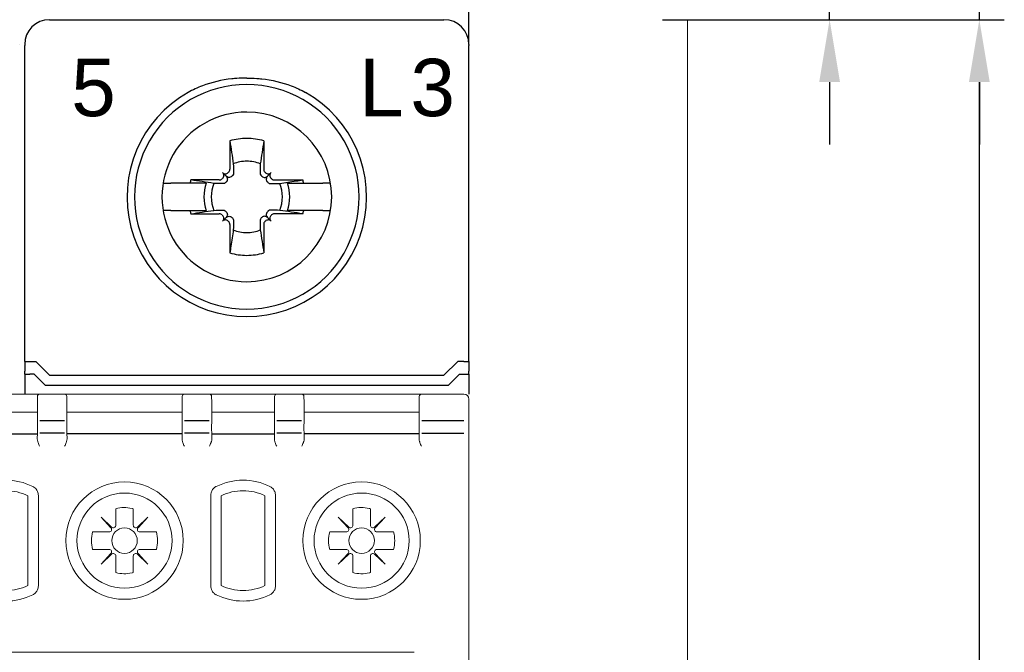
# Model space of a CAD drawing. Header units: millimetres. Extents: x -556 to 0, y -1 to 403.
# Tile 46 of 48: x -97 to -58, y 222 to 248. Entities that reach past the tile are written whole.
import ezdxf

# ---------------------------------------------------------------- set-up
doc = ezdxf.new("R2010")
doc.units = ezdxf.units.MM
doc.header["$LTSCALE"] = 3
doc.layers.get('DEFPOINTS').update_dxf_attribs({"color": 3})
doc.layers.add('0-DIM', color=3, linetype='Continuous')
doc.styles.add('ROMANS', font='romans.shx', dxfattribs={"width": 0.85})
doc.dimstyles.new('STAND01', dxfattribs={"dimtxt": 2.5, "dimasz": 2.5, "dimexe": 1, "dimexo": 0, "dimgap": 1, "dimtad": 1, "dimdec": 8, "dimdsep": 46, "dimtxsty": 'ROMANS', "dimcen": 0.09, "dimadec": 8, "dimazin": 2, "dimtp": 0.05, "dimtm": 0.05, "dimtfac": 0.6, "dimtdec": 8, "dimtmove": 0, "dimatfit": 0, "dimfxl": 1, "dimtolj": 1, "dimarcsym": 0})

# ---------------------------------------------------------------- blocks, each defined once
blk = doc.blocks.new('*D57')
at = {"layer": '0-DIM', "color": 0, "lineweight": -2}
for p, q in [((-689.2, 246.7), (-689.2, 282.798)), ((-635.4, 246.7), (-635.4, 282.798)), ((-686.7, 281.798), (-637.9, 281.798))]:
    blk.add_line(p, q, dxfattribs=at)
at = {"layer": '0-DIM', "color": 0}
for points in [[(-686.7, 282.214), (-686.7, 281.381), (-689.2, 281.798)], [(-637.9, 282.214), (-637.9, 281.381), (-635.4, 281.798)]]:
    blk.add_solid(points, dxfattribs=at)
at = {"layer": 'DEFPOINTS', "color": 0}
for p in [(-635.4, 281.798), (-689.2, 246.7), (-635.4, 246.7)]:
    blk.add_point(p, dxfattribs=at)
at = {"layer": '0-DIM', "color": 0, "insert": (-662.3, 284.048), "char_height": 2.5, "attachment_point": 5, "style": 'ROMANS'}
blk.add_mtext('\\A1;54', dxfattribs=at)
blk = doc.blocks.new('*D61')
at = {"layer": '0-DIM', "color": 0, "lineweight": -2}
for p, q in [((-626.65, 247.7), (-613.95, 247.7)), ((-614.95, 160.2), (-614.95, 245.2)), ((-626.65, 157.7), (-613.95, 157.7))]:
    blk.add_line(p, q, dxfattribs=at)
at = {"layer": '0-DIM', "color": 0}
for points in [[(-615.367, 245.2), (-614.533, 245.2), (-614.95, 247.7)], [(-615.367, 160.2), (-614.533, 160.2), (-614.95, 157.7)]]:
    blk.add_solid(points, dxfattribs=at)
at = {"layer": 'DEFPOINTS', "color": 0}
for p in [(-626.65, 247.7), (-614.95, 247.7), (-626.65, 157.7)]:
    blk.add_point(p, dxfattribs=at)
at = {"layer": '0-DIM', "color": 0, "insert": (-617.2, 202.7), "char_height": 2.5, "attachment_point": 5, "rotation": 90, "style": 'ROMANS'}
blk.add_mtext('\\A1;90', dxfattribs=at)
blk = doc.blocks.new('*D80')
at = {"layer": '0-DIM', "color": 0, "lineweight": -2}
for p, q in [((-614.95, 256.6), (-614.95, 270.006)), ((-638.95, 254.1), (-613.95, 254.1)), ((-614.95, 247.7), (-614.95, 254.1)), ((-627.65, 247.7), (-613.95, 247.7)), ((-614.95, 245.2), (-614.95, 242.7))]:
    blk.add_line(p, q, dxfattribs=at)
at = {"layer": '0-DIM', "color": 0}
for points in [[(-615.367, 256.6), (-614.533, 256.6), (-614.95, 254.1)], [(-615.367, 245.2), (-614.533, 245.2), (-614.95, 247.7)]]:
    blk.add_solid(points, dxfattribs=at)
at = {"layer": 'DEFPOINTS', "color": 0}
for p in [(-638.95, 254.1), (-614.95, 254.1), (-627.65, 247.7)]:
    blk.add_point(p, dxfattribs=at)
at = {"layer": '0-DIM', "color": 0, "insert": (-617.2, 266.779), "char_height": 2.5, "attachment_point": 5, "rotation": 90, "style": 'ROMANS'}
blk.add_mtext('\\A1;6.4', dxfattribs=at)
blk = doc.blocks.new('*D81')
at = {"layer": '0-DIM', "color": 0, "lineweight": -2}
for p, q in [((-620.95, 262.2), (-620.95, 269.837)), ((-638.6, 259.7), (-619.95, 259.7)), ((-620.95, 247.7), (-620.95, 259.7)), ((-627.65, 247.7), (-619.95, 247.7)), ((-620.95, 245.2), (-620.95, 242.7))]:
    blk.add_line(p, q, dxfattribs=at)
at = {"layer": '0-DIM', "color": 0}
for points in [[(-621.367, 262.2), (-620.533, 262.2), (-620.95, 259.7)], [(-621.367, 245.2), (-620.533, 245.2), (-620.95, 247.7)]]:
    blk.add_solid(points, dxfattribs=at)
at = {"layer": 'DEFPOINTS', "color": 0}
for p in [(-638.6, 259.7), (-620.95, 259.7), (-627.65, 247.7)]:
    blk.add_point(p, dxfattribs=at)
at = {"layer": '0-DIM', "color": 0, "insert": (-623.2, 267.268), "char_height": 2.5, "attachment_point": 5, "rotation": 90, "style": 'ROMANS'}
blk.add_mtext('\\A1;12', dxfattribs=at)
blk = doc.blocks.new('CGI1030-01')
at = {"linetype": 'Continuous', "lineweight": 0}
for p, q in [((-96.2, 247.7), (-80.4, 247.7)), ((-70.65, 157.7), (-70.65, 247.7)), ((-96.58951172, 232.7), (-99.31048826, 232.7)), ((-96.69266516, 232.4195482), (-96.69266516, 231.52364763)), ((-96.69044313, 232.547512), (-96.69261791, 232.42291915)), ((-96.68993891, 232.57639869), (-96.69044313, 232.547512)), ((-96.68949649, 232.60174524), (-96.68993891, 232.57639869)), ((-96.58951172, 232.7), (-95.61048826, 232.7)), ((-90.78951172, 232.7), (-95.61048826, 232.7)), ((-95.51050349, 232.60174524), (-95.51006107, 232.57639869)), ((-95.51006107, 232.57639869), (-95.50955685, 232.547512)), ((-95.50955685, 232.547512), (-95.50738207, 232.42291915)), ((-95.50733482, 232.4195482), (-95.50733482, 231.52364763)), ((-90.89266516, 232.4195482), (-90.89266516, 231.52364763)), ((-90.89044313, 232.547512), (-90.89261791, 232.42291915)), ((-90.88993891, 232.57639869), (-90.89044313, 232.547512)), ((-90.88949649, 232.60174524), (-90.88993891, 232.57639869)), ((-89.81048826, 232.7), (-90.78951172, 232.7)), ((-87.08951172, 232.7), (-89.81048826, 232.7)), ((-89.71050349, 232.60174524), (-89.71006107, 232.57639869)), ((-89.71006107, 232.57639869), (-89.70955685, 232.547512)), ((-89.70955685, 232.547512), (-89.70738207, 232.42291915)), ((-89.70733482, 232.4195482), (-89.70733482, 231.52364763)), ((-87.19266516, 232.4195482), (-87.19266516, 231.52364763)), ((-87.19044313, 232.547512), (-87.19261791, 232.42291915)), ((-87.18993891, 232.57639869), (-87.19044313, 232.547512)), ((-87.18949649, 232.60174524), (-87.18993891, 232.57639869)), ((-87.08951172, 232.7), (-86.11048826, 232.7)), ((-81.28951172, 232.7), (-86.11048826, 232.7)), ((-86.01050349, 232.60174524), (-86.01006107, 232.57639869)), ((-86.01006107, 232.57639869), (-86.00955685, 232.547512)), ((-86.00955685, 232.547512), (-86.00738207, 232.42291915)), ((-86.00733482, 232.4195482), (-86.00733482, 231.52364763)), ((-81.39266516, 232.4195482), (-81.39266516, 231.52364763)), ((-81.39044313, 232.547512), (-81.39261791, 232.42291915)), ((-81.38993891, 232.57639869), (-81.39044313, 232.547512)), ((-81.38949649, 232.60174524), (-81.38993891, 232.57639869)), ((-79.6, 232.7), (-81.28951172, 232.7)), ((-79.4, 232.44631457), (-79.4, 232.5)), ((-79.4, 232.44631457), (-79.4, 231.42353923)), ((-96.69999999, 231.97260948), (-99.19999999, 231.97260948)), ((-95.49999999, 231.97260948), (-90.89999999, 231.97260948)), ((-87.19999999, 231.97260948), (-89.69999999, 231.97260948)), ((-85.99999999, 231.97260948), (-81.39999999, 231.97260948)), ((-79.4, 231.42353923), (-79.4, 231.12518266)), ((-96.69280965, 231.12691802), (-96.69672674, 230.90127233)), ((-95.50719032, 231.12691802), (-95.50327324, 230.90127233)), ((-90.89280965, 231.12691802), (-90.89672674, 230.90127233)), ((-89.70719032, 231.12691802), (-89.70327324, 230.90127233)), ((-87.19280965, 231.12691802), (-87.19672674, 230.90127233)), ((-86.00719032, 231.12691802), (-86.00327324, 230.90127233)), ((-81.39280965, 231.12691802), (-81.39672674, 230.90127233)), ((-79.4, 174.27481734), (-79.4, 231.12518266)), ((-97.07356635, 228.62370518), (-97.07356635, 225.02629481)), ((-96.65260663, 225.01323007), (-96.65260663, 228.63676993)), ((-89.74739334, 228.63676993), (-89.74739334, 225.01323007)), ((-89.32643363, 228.62370518), (-89.32643363, 225.02629482)), ((-87.57356635, 228.62370518), (-87.57356635, 225.02629481)), ((-87.15260663, 225.01323007), (-87.15260663, 228.63676993)), ((-93.54899998, 228.1038102), (-93.54899998, 227.44081632)), ((-92.85099998, 227.44081632), (-92.85099998, 228.1038102)), ((-84.04899998, 228.1038102), (-84.04899998, 227.44081632)), ((-83.35099998, 227.44081632), (-83.35099998, 228.1038102)), ((-93.71745909, 227.36790695), (-94.13732504, 227.76232506)), ((-94.13732504, 227.76232506), (-93.74290693, 227.34245911)), ((-92.26267491, 227.76232506), (-92.68254086, 227.36790695)), ((-92.65709302, 227.34245911), (-92.26267491, 227.76232506)), ((-84.21745909, 227.36790695), (-84.63732504, 227.76232506)), ((-84.63732504, 227.76232506), (-84.24290693, 227.34245911)), ((-82.76267491, 227.76232506), (-83.18254086, 227.36790695)), ((-83.15709302, 227.34245911), (-82.76267491, 227.76232506)), ((-93.8158163, 227.174), (-94.47881018, 227.174)), ((-91.92118977, 227.174), (-92.58418366, 227.174)), ((-84.3158163, 227.174), (-84.97881018, 227.174)), ((-82.42118977, 227.174), (-83.08418366, 227.174)), ((-94.47881018, 226.476), (-93.8158163, 226.476)), ((-92.58418366, 226.476), (-91.92118977, 226.476)), ((-84.97881018, 226.476), (-84.3158163, 226.476)), ((-83.08418366, 226.476), (-82.42118977, 226.476)), ((-93.74290693, 226.30754089), (-94.13732504, 225.88767494)), ((-94.13732504, 225.88767494), (-93.71745909, 226.28209305)), ((-93.54899998, 226.20918368), (-93.54899998, 225.54618979)), ((-92.85099998, 225.54618979), (-92.85099998, 226.20918368)), ((-92.68254086, 226.28209305), (-92.26267491, 225.88767494)), ((-92.26267491, 225.88767494), (-92.65709302, 226.30754089)), ((-84.24290693, 226.30754089), (-84.63732504, 225.88767494)), ((-84.63732504, 225.88767494), (-84.21745909, 226.28209305)), ((-84.04899998, 226.20918368), (-84.04899998, 225.54618979)), ((-83.35099998, 225.54618979), (-83.35099998, 226.20918368)), ((-83.18254086, 226.28209305), (-82.76267491, 225.88767494)), ((-82.76267491, 225.88767494), (-83.15709302, 226.30754089)), ((-81.6, 222.35), (-131, 222.35))]:
    blk.add_line(p, q, dxfattribs=at)
for p, q in [((-96.2, 247.7), (-80.4, 247.7)), ((-96.2, 247.7), (-80.4, 247.7)), ((-96.2, 247.7), (-80.4, 247.7)), ((-97.4, 246.7), (-97.4, 246.69998629)), ((-97.2, 246.7), (-97.2, 246.69998629)), ((-97.2, 246.69998629), (-97.2, 246.66924391)), ((-97.2, 246.4646085), (-97.2, 246.66924391)), ((-79.4, 246.7), (-79.4, 246.69998629)), ((-79.4, 246.69998629), (-79.4, 246.66924391)), ((-79.4, 246.4646085), (-79.4, 246.66924391)), ((-97.2, 244.78446465), (-97.2, 246.4646085)), ((-79.4, 244.78446465), (-79.4, 246.4646085)), ((-97.2, 234.00174537), (-97.2, 244.78446465)), ((-79.4, 234.00174537), (-79.4, 244.78446465)), ((-88.97946951, 242.84277437), (-88.97634484, 241.70511685)), ((-87.62053048, 242.84277437), (-87.62365515, 241.70511685)), ((-89.12853037, 241.42853038), (-89.27117151, 241.57117151)), ((-89.02302523, 241.59179724), (-89.04427415, 241.57054832)), ((-88.87680676, 241.44557877), (-88.89792694, 241.42420111)), ((-87.72319323, 241.44557877), (-87.70207305, 241.42420111)), ((-87.57697476, 241.59179724), (-87.55572584, 241.57054832)), ((-87.47146962, 241.42853038), (-87.32882848, 241.57117151)), ((-91.65166143, 241.15), (-91.65521981, 241.15)), ((-91.65166143, 241.15), (-91.34841145, 241.15)), ((-90.577985, 241.15), (-91.34841145, 241.15)), ((-89.92991906, 241.15), (-90.577985, 241.15)), ((-89.40511685, 241.27634485), (-90.54277436, 241.27946951)), ((-89.27054832, 241.34427415), (-89.29179723, 241.32302524)), ((-89.12420111, 241.19792694), (-89.14557876, 241.17680676)), ((-87.47579888, 241.19792694), (-87.45442123, 241.17680676)), ((-87.32945167, 241.34427415), (-87.30820276, 241.32302524)), ((-87.19488314, 241.27634485), (-86.05722563, 241.27946951)), ((-86.67008093, 241.15), (-86.02201499, 241.15)), ((-86.02201499, 241.15), (-85.25158854, 241.15)), ((-84.94833856, 241.15), (-85.25158854, 241.15)), ((-84.94833856, 241.15), (-84.94478018, 241.15)), ((-91.65521981, 240.05), (-91.65166143, 240.05)), ((-91.34841145, 240.05), (-91.65166143, 240.05)), ((-91.34841145, 240.05), (-90.577985, 240.05)), ((-90.577985, 240.05), (-89.92991906, 240.05)), ((-90.54277436, 239.92053049), (-89.40511685, 239.92365515)), ((-89.29179723, 239.87697476), (-89.27054832, 239.85572585)), ((-89.14557876, 240.02319324), (-89.12420111, 240.00207306)), ((-87.45442123, 240.02319324), (-87.47579888, 240.00207306)), ((-87.30820276, 239.87697476), (-87.32945167, 239.85572585)), ((-86.05722563, 239.92053049), (-87.19488314, 239.92365515)), ((-86.02201499, 240.05), (-86.67008093, 240.05)), ((-85.25158854, 240.05), (-86.02201499, 240.05)), ((-85.25158854, 240.05), (-84.94833856, 240.05)), ((-84.94478018, 240.05), (-84.94833856, 240.05)), ((-89.12853037, 239.77146962), (-89.27117151, 239.62882849)), ((-89.04427415, 239.62945168), (-89.02302523, 239.60820276)), ((-88.97634484, 239.49488315), (-88.97946951, 238.35722563)), ((-88.89792694, 239.77579889), (-88.87680676, 239.75442123)), ((-87.70207305, 239.77579889), (-87.72319323, 239.75442123)), ((-87.62365515, 239.49488315), (-87.62053048, 238.35722563)), ((-87.55572584, 239.62945168), (-87.57697476, 239.60820276)), ((-87.47146962, 239.77146962), (-87.32882848, 239.62882849)), ((-97.19999999, 234.00174537), (-97.19999999, 233.60914677)), ((-97, 234), (-96.75, 234)), ((-96.75, 234), (-96.2, 233.45)), ((-79.85, 234), (-80.4, 233.45)), ((-79.6, 234), (-79.85, 234)), ((-79.4, 234.00174537), (-79.4, 233.60914677)), ((-97.2, 233.50174537), (-97.2, 233.60914677)), ((-79.4, 233.50174537), (-79.4, 233.60914677)), ((-97.19999999, 233.50174537), (-97.19999999, 232.7)), ((-96.82426406, 233.5), (-96.99999999, 233.5)), ((-96.37426406, 233.05), (-96.82426406, 233.5)), ((-96.2, 233.45), (-80.4, 233.45)), ((-94.35, 233.45), (-94.35, 233.4485354)), ((-82.25, 233.45), (-82.25, 233.4485354)), ((-80.22573593, 233.05), (-79.77573593, 233.5)), ((-79.77573593, 233.5), (-79.6, 233.5)), ((-79.4, 233.50174537), (-79.4, 232.7)), ((-96.37426406, 233.05), (-80.22573593, 233.05))]:
    blk.add_line(p, q)
at = {"color": 31}
for p, q in [((-95.60731959, 231.62244361), (-96.59268039, 231.62244361)), ((-89.80731959, 231.62244361), (-90.79268039, 231.62244361)), ((-86.10731959, 231.62244361), (-87.09268039, 231.62244361)), ((-79.6, 231.62244361), (-81.29268039, 231.62244361)), ((-99.19999999, 231.10112081), (-96.69999999, 231.10112081)), ((-95.60715668, 231.12518266), (-96.5928433, 231.12518266)), ((-90.89999999, 231.10112081), (-95.49999999, 231.10112081)), ((-89.80715668, 231.12518266), (-90.7928433, 231.12518266)), ((-89.69999999, 231.10112081), (-87.19999999, 231.10112081)), ((-86.10715668, 231.12518266), (-87.0928433, 231.12518266)), ((-81.39999999, 231.10112081), (-85.99999999, 231.10112081)), ((-81.2928433, 231.12518266), (-79.6, 231.12518266))]:
    blk.add_line(p, q, dxfattribs=at)
for points in [[(-88.9, 245.32901878, 0.0615820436), (-90.08091831, 245.04900482, 0.0376976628), (-90.65164954, 244.78446465)], [(-88.7, 245.3477821), (-88.7, 245.3477821, 0.0094572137), (-88.9, 245.32901878)], [(-88.3, 245.3626953), (-88.3, 245.3626953, 0.0186361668), (-88.7, 245.3477821)], [(-88.3, 245.3626953), (-88.3, 245.3626953, -0.0186361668), (-87.9, 245.3477821)], [(-87.9, 245.3477821), (-87.9, 245.3477821, -0.0094572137), (-87.7, 245.32901878)], [(-87.7, 245.32901878, -0.0615820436), (-86.51908168, 245.04900482, -0.0376976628), (-85.94835045, 244.78446465)], [(-88.97946951, 242.84277437), (-88.97946951, 242.84277437, -0.0006718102), (-88.840863, 241.92165812)], [(-87.62053048, 242.84277437), (-87.62053048, 242.84277437, 0.0006718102), (-87.75913699, 241.92165812)], [(-88.840863, 241.92165812), (-88.840863, 241.92165812, -0.0002825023), (-88.83192667, 241.56069867)], [(-87.75913699, 241.92165812), (-87.75913699, 241.92165812, 0.0002735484), (-87.76807333, 241.56069867)], [(-88.83192667, 241.56069867, -0.1621469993), (-88.86108624, 241.46427982, -0.0395956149), (-88.87680676, 241.44557877)], [(-87.76807333, 241.56069867, 0.1621469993), (-87.73891375, 241.46427982, 0.0395956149), (-87.72319323, 241.44557877)], [(-89.62165812, 241.140863), (-89.62165812, 241.140863, -0.0006718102), (-90.54277436, 241.27946951)], [(-89.26069867, 241.13192667), (-89.26069867, 241.13192667, -0.0003019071), (-89.62165812, 241.140863)], [(-89.14557876, 241.17680676, -0.1057065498), (-89.19991229, 241.14215805, -0.0970080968), (-89.26069867, 241.13192667)], [(-88.89792694, 241.42420111, -0.249296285), (-89.03887421, 241.38115653, -0.1518698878), (-89.12853037, 241.42853038)], [(-89.12853037, 241.42853038, -0.1938267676), (-89.07841438, 241.3118591, -0.2050295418), (-89.12420111, 241.19792694)], [(-87.70207305, 241.42420111, 0.249296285), (-87.56112578, 241.38115653, 0.1518698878), (-87.47146962, 241.42853038)], [(-87.47146962, 241.42853038, 0.1938267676), (-87.52158561, 241.3118591, 0.2050295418), (-87.47579888, 241.19792694)], [(-87.45442123, 241.17680676, 0.1057065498), (-87.4000877, 241.14215805, 0.0970080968), (-87.33930132, 241.13192667)], [(-87.33930132, 241.13192667), (-87.33930132, 241.13192667, 0.0002916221), (-86.97834187, 241.140863)], [(-86.97834187, 241.140863, 0.0006110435), (-86.32745531, 241.23857489, 0.0001340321), (-86.05722563, 241.27946951)], [(-90.54277436, 239.92053049), (-90.54277436, 239.92053049, -0.0006718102), (-89.62165812, 240.059137)], [(-89.62165812, 240.059137), (-89.62165812, 240.059137, -0.0002735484), (-89.26069867, 240.06807333)], [(-89.26069867, 240.06807333, -0.1621469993), (-89.16427982, 240.03891375, -0.0395956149), (-89.14557876, 240.02319324)], [(-89.12420111, 240.00207306, -0.2492962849), (-89.08115653, 239.86112579, -0.1518698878), (-89.12853037, 239.77146962)], [(-87.47579888, 240.00207306, 0.249296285), (-87.51884347, 239.86112579, 0.1518698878), (-87.47146962, 239.77146962)], [(-87.33930132, 240.06807333, 0.1621469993), (-87.43572017, 240.03891375, 0.0395956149), (-87.45442123, 240.02319324)], [(-86.97834187, 240.059137), (-86.97834187, 240.059137, 0.0002916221), (-87.33930132, 240.06807333)], [(-86.05722563, 239.92053049), (-86.05722563, 239.92053049, 0.0006929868), (-86.97834187, 240.059137)], [(-89.12853037, 239.77146962, -0.1938267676), (-89.0118591, 239.82158561, -0.2050295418), (-88.89792694, 239.77579889)], [(-88.87680676, 239.75442123, -0.1057065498), (-88.84215805, 239.70008771, -0.0970080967), (-88.83192667, 239.63930133)], [(-88.83192667, 239.63930133), (-88.83192667, 239.63930133, -0.0002916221), (-88.840863, 239.27834188)], [(-87.72319323, 239.75442123, 0.1057065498), (-87.75784194, 239.70008771, 0.0970080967), (-87.76807333, 239.63930133)], [(-87.76807333, 239.63930133), (-87.76807333, 239.63930133, 0.0002916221), (-87.75913699, 239.27834188)], [(-87.47146962, 239.77146962, 0.1938267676), (-87.58814089, 239.82158561, 0.2050295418), (-87.70207305, 239.77579889)], [(-88.840863, 239.27834188, -0.0006110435), (-88.93857489, 238.62745531, -0.0001340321), (-88.97946951, 238.35722563)], [(-87.75913699, 239.27834188), (-87.75913699, 239.27834188, 0.0007504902), (-87.62053048, 238.35722563)]]:
    blk.add_lwpolyline(points, format="xyb")
at = {"linetype": 'Continuous', "lineweight": 0}
for centre, radius in [((-93.19999999, 226.825), 2.35172989), ((-83.69999999, 226.825), 2.35172989), ((-93.19999999, 226.825), 1.90604032), ((-83.69999999, 226.825), 1.90604032), ((-93.19999998, 226.825), 0.51089547), ((-83.69999998, 226.825), 0.51089547)]:
    blk.add_circle(centre, radius, dxfattribs=at)
for centre, radius, start, end in [((-96.2, 246.7), 1, 90, 180), ((-80.4, 246.7), 1, 0, 90), ((-88.3, 240.6), 4.5, 89.999999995, 270.000000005), ((-88.3, 240.6), 4.5, 269.999999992, 90.000000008), ((-88.3, 240.6), 4.8, 119.335782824, 270.000000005), ((-88.3, 240.6), 4.8, 269.999999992, 60.664217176), ((-88.3, 240.6), 3.4, 89.999999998, 270.000000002), ((-88.3, 240.6), 3.4, 270.000000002, 89.999999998), ((-88.3, 240.6), 2.34344099, 90.000000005, 106.854676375), ((-88.3, 240.6), 2.34344099, 73.145323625, 89.999999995), ((-88.3, 240.6), 1.42804516, 90.000000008, 112.25588162), ((-88.3, 240.6), 1.42804516, 67.74411838, 89.999999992), ((-88.3, 240.6), 2.34344099, 163.145323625, 166.426201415), ((-88.3, 240.6), 1.72021398, 161.353543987, 198.646456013), ((-88.3, 240.6), 1.42804516, 157.74411838, 202.25588162), ((-88.3, 240.6), 1.42804516, 337.74411838, 22.25588162), ((-88.3, 240.6), 1.72021398, 341.353543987, 18.646456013), ((-88.3, 240.6), 2.34344099, 13.573798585, 16.854676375), ((-88.3, 240.6), 2.34344099, 193.573798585, 196.854676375), ((-88.3, 240.6), 2.34344099, 343.145323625, 346.426201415), ((-88.3, 240.6), 1.42804516, 247.74411838, 269.999999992), ((-88.3, 240.6), 1.42804516, 270.000000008, 292.25588162), ((-88.3, 240.6), 2.34344099, 253.145323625, 269.999999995), ((-88.3, 240.6), 2.34344099, 270.000000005, 286.854676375)]:
    blk.add_arc(centre, radius, start, end)
for centre, radius, start, end in [((-96.58951172, 232.6), 0.1, 90, 179), ((-95.61048826, 232.6), 0.1, 1, 90), ((-90.78951172, 232.6), 0.1, 90, 179), ((-89.81048826, 232.6), 0.1, 1, 90), ((-87.08951172, 232.6), 0.1, 90, 179), ((-86.11048826, 232.6), 0.1, 1, 90), ((-81.28951172, 232.6), 0.1, 90, 179), ((-79.6, 232.5), 0.2, 0, 90), ((-97.94999998, 226.825), 2.42182859, 63.649796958, 116.35020339), ((-88.44999998, 226.825), 2.42182859, 63.649796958, 116.35020339), ((-97.95, 226.825), 2.00086888, 64.021966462, 89.999999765), ((-88.45, 226.825), 2.00086888, 89.999999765, 115.978033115), ((-88.45, 226.825), 2.00086888, 64.021966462, 89.999999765), ((-93.19999998, 226.825), 1.32557781, 76.919700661, 105.26485905), ((-93.19999998, 226.825), 1.32557781, 74.73514095, 76.919700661), ((-83.69999998, 226.825), 1.32557781, 76.919700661, 105.26485905), ((-83.69999998, 226.825), 1.32557781, 74.73514095, 76.919700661), ((-93.19999998, 226.825), 1.32557781, 164.73514095, 195.26485905), ((-93.19999998, 226.825), 1.32557781, 344.73514095, 15.26485905), ((-83.69999998, 226.825), 1.32557781, 164.73514095, 195.26485905), ((-83.69999998, 226.825), 1.32557781, 344.73514095, 15.26485905), ((-93.19999998, 226.825), 1.32557781, 254.73514095, 283.080299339), ((-93.19999998, 226.825), 1.32557781, 283.080299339, 285.26485905), ((-83.69999998, 226.825), 1.32557781, 254.73514095, 283.080299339), ((-83.69999998, 226.825), 1.32557781, 283.080299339, 285.26485905), ((-97.95, 226.825), 2.00086888, 270.000000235, 295.978033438), ((-88.45, 226.825), 2.00086888, 244.021966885, 270.000000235), ((-88.45, 226.825), 2.00086888, 270.000000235, 295.978033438), ((-97.94999998, 226.825), 2.42182859, 243.64979661, 296.350203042), ((-88.44999998, 226.825), 2.42182859, 243.64979661, 296.350203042)]:
    blk.add_arc(centre, radius, start, end, dxfattribs=at)
for centre, major_axis, ratio, start_param, end_param in [((-89.38430859, 241.45803443), (0.11376028, -0.11376028), 0.9945218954, 0, 1.5707963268), ((-89.15803442, 241.6843086), (0.11376028, -0.11376028), 0.9945218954, 4.7123889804, 6.2831853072), ((-89.13678551, 241.70555751), (0.11376028, -0.11376028), 0.9945218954, 0, 0.7853981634), ((-87.46321448, 241.70555751), (-0.11376028, -0.11376028), 0.9945218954, 5.4977871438, 6.2831853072), ((-87.44196557, 241.6843086), (-0.11376028, -0.11376028), 0.9945218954, 0, 1.5707963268), ((-87.2156914, 241.45803443), (-0.11376028, -0.11376028), 0.9945218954, 4.7123889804, 6.2831853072), ((-89.40555751, 241.43678551), (0.11376028, -0.11376028), 0.9945218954, 5.4977871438, 6.2831853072), ((-87.19444248, 241.43678551), (-0.11376028, -0.11376028), 0.9945218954, 0, 0.7853981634), ((-89.40555751, 239.76321449), (0.11376028, 0.11376028), 0.9945218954, 0, 0.7853981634), ((-87.19444248, 239.76321449), (-0.11376028, 0.11376028), 0.9945218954, 5.4977871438, 6.2831853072), ((-89.38430859, 239.74196557), (0.11376028, 0.11376028), 0.9945218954, 4.7123889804, 6.2831853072), ((-89.15803442, 239.5156914), (0.11376028, 0.11376028), 0.9945218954, 0, 1.5707963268), ((-89.13678551, 239.49444249), (0.11376028, 0.11376028), 0.9945218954, 5.4977871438, 6.2831853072), ((-87.46321448, 239.49444249), (-0.11376028, 0.11376028), 0.9945218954, 0, 0.7853981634), ((-87.44196557, 239.5156914), (-0.11376028, 0.11376028), 0.9945218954, 4.7123889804, 6.2831853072), ((-87.2156914, 239.74196557), (-0.11376028, 0.11376028), 0.9945218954, 0, 1.5707963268), ((-97, 234.00174537), (-0.2, 0), 0.0087268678, 0, 1.5707963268), ((-79.6, 234.00174537), (0.2, 0), 0.0087268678, 4.7123889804, 6.2831853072), ((-96.99999999, 233.50174537), (-0.2, 0), 0.0087268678, 0, 1.5707963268), ((-79.6, 233.50174537), (0.2, 0), 0.0087268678, 4.7123889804, 6.2831853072)]:
    blk.add_ellipse(centre, major_axis=major_axis, ratio=ratio, start_param=start_param, end_param=end_param)
for centre, major_axis, ratio, start_param, end_param in [((-91.35857015, 232.25338884), (-5.3340029, 0.17111664), 0.1977778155, 0.0009785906, 0.0028975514), ((-100.84143308, 232.25268165), (5.33400523, 0.17185259), 0.1977775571, 6.2802605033, 6.2821794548), ((-85.55857016, 232.25338802), (-5.33400289, 0.17111749), 0.1977778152, 0.0009786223, 0.002897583), ((-95.04143354, 232.2526821), (5.33400569, 0.17185212), 0.1977775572, 6.2802605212, 6.2821794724), ((-81.85856987, 232.25338977), (-5.33400318, 0.17111567), 0.1977778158, 0.0009785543, 0.002897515), ((-91.34143321, 232.25268094), (5.33400535, 0.17185333), 0.1977775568, 6.2802604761, 6.2821794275), ((-76.05856989, 232.25339016), (-5.33400317, 0.17111527), 0.197777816, 0.0009785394, 0.0028975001), ((-81.29268039, 231.52189278), (0, 0.10055083), 0.9945218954, 0, 0.0016406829), ((-96.59268039, 231.52189278), (0, 0.10055083), 0.9945218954, 1.55244243, 1.5533430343), ((-95.60731959, 231.52189278), (0, 0.10055083), 0.9945218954, 4.7298422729, 4.7307428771), ((-90.79268039, 231.52189278), (0, 0.10055083), 0.9945218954, 1.55244243, 1.5533430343), ((-89.80731959, 231.52189278), (0, 0.10055083), 0.9945218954, 4.7298422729, 4.7307428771), ((-87.09268039, 231.52189278), (0, 0.10055083), 0.9945218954, 1.55244243, 1.5533430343), ((-86.10731959, 231.52189278), (0, 0.10055083), 0.9945218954, 4.7298422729, 4.7307428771), ((-81.29268039, 231.52189278), (0, 0.10055083), 0.9945218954, 1.55244243, 1.5533430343), ((-93.8158163, 227.274), (0.10002283, 0), 0.9997717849, 4.7123889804, 7.0372279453), ((-93.64899998, 227.44081632), (0, -0.10002283), 0.9997717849, 5.5291426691, 7.853981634), ((-92.75099998, 227.44081632), (0, -0.10002283), 0.9997717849, 4.7123889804, 7.0372279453), ((-92.58418366, 227.274), (-0.10002283, 0), 0.9997717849, 5.5291426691, 7.853981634), ((-84.3158163, 227.274), (0.10002283, 0), 0.9997717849, 4.7123889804, 7.0372279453), ((-84.14899998, 227.44081632), (0, -0.10002283), 0.9997717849, 5.5291426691, 7.853981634), ((-83.25099998, 227.44081632), (0, -0.10002283), 0.9997717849, 4.7123889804, 7.0372279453), ((-83.08418366, 227.274), (-0.10002283, 0), 0.9997717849, 5.5291426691, 7.853981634), ((-93.8158163, 226.376), (0.10002283, 0), 0.9997717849, 5.5291426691, 7.853981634), ((-92.58418366, 226.376), (-0.10002283, 0), 0.9997717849, 4.7123889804, 7.0372279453), ((-84.3158163, 226.376), (0.10002283, 0), 0.9997717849, 5.5291426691, 7.853981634), ((-83.08418366, 226.376), (-0.10002283, 0), 0.9997717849, 4.7123889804, 7.0372279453), ((-93.64899998, 226.20918368), (0, 0.10002283), 0.9997717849, 4.7123889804, 7.0372279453), ((-92.75099998, 226.20918368), (0, 0.10002283), 0.9997717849, 5.5291426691, 7.853981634), ((-84.14899998, 226.20918368), (0, 0.10002283), 0.9997717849, 4.7123889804, 7.0372279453), ((-83.25099998, 226.20918368), (0, 0.10002283), 0.9997717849, 5.5291426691, 7.853981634)]:
    blk.add_ellipse(centre, major_axis=major_axis, ratio=ratio, start_param=start_param, end_param=end_param, dxfattribs=at)
at = {"color": 31}
for centre, start_param, end_param in [((-96.59268039, 231.52189278), 0, 0.0016406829), ((-95.60731959, 231.52189278), 6.2815446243, 6.2831853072), ((-90.79268039, 231.52189278), 0, 0.0016406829), ((-89.80731959, 231.52189278), 6.2815446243, 6.2831853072), ((-87.09268039, 231.52189278), 0, 0.0016406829), ((-86.10731959, 231.52189278), 6.2815446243, 6.2831853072)]:
    blk.add_ellipse(centre, major_axis=(0, 0.10055083), ratio=0.9945218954, start_param=start_param, end_param=end_param, dxfattribs=at)
at = {"linetype": 'Continuous', "lineweight": 0}
for points, knots in [([(-96.69266516, 232.4195482), (-96.69266517, 232.41967146), (-96.69266498, 232.41979473), (-96.69266392, 232.42011522), (-96.69266273, 232.42031244), (-96.69265827, 232.42082244), (-96.69265417, 232.42113523), (-96.69264872, 232.421448)], [0, 0, 0, 0, 0.003526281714, 0.003526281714, 0.009168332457, 0.009168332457, 0.018116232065, 0.018116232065, 0.018116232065, 0.018116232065]), ([(-95.50733482, 232.4195482), (-95.50733481, 232.41967146), (-95.507335, 232.41979473), (-95.50733606, 232.42011522), (-95.50733725, 232.42031244), (-95.50734171, 232.42082244), (-95.50734581, 232.42113523), (-95.50735126, 232.421448)], [0, 0, 0, 0, 0.003526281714, 0.003526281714, 0.009168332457, 0.009168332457, 0.018116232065, 0.018116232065, 0.018116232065, 0.018116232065]), ([(-90.89266516, 232.4195482), (-90.89266517, 232.41967146), (-90.89266498, 232.41979473), (-90.89266392, 232.42011522), (-90.89266273, 232.42031244), (-90.89265827, 232.42082244), (-90.89265417, 232.42113523), (-90.89264872, 232.421448)], [0, 0, 0, 0, 0.003526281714, 0.003526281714, 0.009168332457, 0.009168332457, 0.018116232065, 0.018116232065, 0.018116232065, 0.018116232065]), ([(-89.70733482, 232.4195482), (-89.70733481, 232.41967146), (-89.707335, 232.41979473), (-89.70733606, 232.42011522), (-89.70733725, 232.42031244), (-89.70734171, 232.42082244), (-89.70734581, 232.42113523), (-89.70735126, 232.421448)], [0, 0, 0, 0, 0.003526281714, 0.003526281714, 0.009168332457, 0.009168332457, 0.018116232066, 0.018116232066, 0.018116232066, 0.018116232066]), ([(-87.19266516, 232.4195482), (-87.19266517, 232.41967146), (-87.19266498, 232.41979473), (-87.19266392, 232.42011522), (-87.19266273, 232.42031244), (-87.19265827, 232.42082244), (-87.19265417, 232.42113523), (-87.19264872, 232.421448)], [0, 0, 0, 0, 0.003526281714, 0.003526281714, 0.009168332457, 0.009168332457, 0.018116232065, 0.018116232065, 0.018116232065, 0.018116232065]), ([(-86.00733482, 232.4195482), (-86.00733481, 232.41967146), (-86.007335, 232.41979473), (-86.00733606, 232.42011522), (-86.00733725, 232.42031244), (-86.00734171, 232.42082244), (-86.00734581, 232.42113523), (-86.00735126, 232.421448)], [0, 0, 0, 0, 0.003526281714, 0.003526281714, 0.009168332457, 0.009168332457, 0.018116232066, 0.018116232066, 0.018116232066, 0.018116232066]), ([(-81.39266516, 232.4195482), (-81.39266517, 232.41967146), (-81.39266498, 232.41979473), (-81.39266392, 232.42011522), (-81.39266273, 232.42031244), (-81.39265827, 232.42082244), (-81.39265417, 232.42113523), (-81.39264872, 232.421448)], [0, 0, 0, 0, 0.003526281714, 0.003526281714, 0.009168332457, 0.009168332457, 0.018116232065, 0.018116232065, 0.018116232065, 0.018116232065]), ([(-89.69988858, 231.99361737), (-89.69988589, 231.99346354), (-89.69988455, 231.99330697), (-89.69988455, 231.99298837), (-89.69988589, 231.99282625), (-89.69988858, 231.99266131)], [23.071029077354, 23.071029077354, 23.071029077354, 23.071029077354, 23.080160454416, 23.080160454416, 23.089291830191, 23.089291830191, 23.089291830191, 23.089291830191]), ([(-96.69266365, 231.52373577), (-96.69106618, 231.51179834), (-96.69015418, 231.46559251), (-96.69013846, 231.35093031), (-96.69049397, 231.2968195), (-96.69160171, 231.20249003), (-96.69215367, 231.16470605), (-96.69280965, 231.12691802)], [-0.7115820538, -0.7115820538, -0.7115820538, -0.7115820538, -0.0038282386, -0.0038282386, 0.4496280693, 0.4496280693, 0.7330382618, 0.7330382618, 0.7330382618, 0.7330382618]), ([(-95.50733633, 231.52373577), (-95.50893379, 231.51179834), (-95.5098458, 231.46559251), (-95.50986152, 231.35093031), (-95.50950601, 231.2968195), (-95.50839827, 231.20249003), (-95.5078463, 231.16470605), (-95.50719032, 231.12691802)], [-0.7115820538, -0.7115820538, -0.7115820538, -0.7115820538, -0.0038282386, -0.0038282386, 0.4496280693, 0.4496280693, 0.7330382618, 0.7330382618, 0.7330382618, 0.7330382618]), ([(-90.89266365, 231.52373577), (-90.89106618, 231.51179834), (-90.89015418, 231.46559251), (-90.89013846, 231.35093031), (-90.89049397, 231.2968195), (-90.89160171, 231.20249003), (-90.89215367, 231.16470605), (-90.89280965, 231.12691802)], [-0.7115820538, -0.7115820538, -0.7115820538, -0.7115820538, -0.0038282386, -0.0038282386, 0.4496280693, 0.4496280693, 0.7330382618, 0.7330382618, 0.7330382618, 0.7330382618]), ([(-89.70733633, 231.52373577), (-89.70893379, 231.51179834), (-89.7098458, 231.46559251), (-89.70986152, 231.35093031), (-89.70950601, 231.2968195), (-89.70839827, 231.20249003), (-89.7078463, 231.16470605), (-89.70719032, 231.12691802)], [-0.7115820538, -0.7115820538, -0.7115820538, -0.7115820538, -0.0038282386, -0.0038282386, 0.4496280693, 0.4496280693, 0.7330382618, 0.7330382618, 0.7330382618, 0.7330382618]), ([(-87.19266365, 231.52373577), (-87.19106618, 231.51179834), (-87.19015418, 231.46559251), (-87.19013846, 231.35093031), (-87.19049397, 231.2968195), (-87.19160171, 231.20249003), (-87.19215367, 231.16470605), (-87.19280965, 231.12691802)], [-0.7115820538, -0.7115820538, -0.7115820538, -0.7115820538, -0.0038282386, -0.0038282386, 0.4496280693, 0.4496280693, 0.7330382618, 0.7330382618, 0.7330382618, 0.7330382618]), ([(-86.00733633, 231.52373577), (-86.00893379, 231.51179834), (-86.0098458, 231.46559251), (-86.00986152, 231.35093031), (-86.00950601, 231.2968195), (-86.00839827, 231.20249003), (-86.0078463, 231.16470605), (-86.00719032, 231.12691802)], [-0.7115820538, -0.7115820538, -0.7115820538, -0.7115820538, -0.0038282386, -0.0038282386, 0.4496280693, 0.4496280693, 0.7330382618, 0.7330382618, 0.7330382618, 0.7330382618]), ([(-81.39266365, 231.52373577), (-81.39106618, 231.51179834), (-81.39015418, 231.46559251), (-81.39013846, 231.35093031), (-81.39049397, 231.2968195), (-81.39160171, 231.20249003), (-81.39215367, 231.16470605), (-81.39280965, 231.12691802)], [-0.7115820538, -0.7115820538, -0.7115820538, -0.7115820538, -0.0038282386, -0.0038282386, 0.4496280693, 0.4496280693, 0.7330382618, 0.7330382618, 0.7330382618, 0.7330382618]), ([(-96.60189317, 230.60385986), (-96.6233235, 230.65370693), (-96.64666214, 230.70754543), (-96.66997604, 230.77301161), (-96.67451951, 230.78662237), (-96.67855814, 230.8)], [0, 0, 0, 0, 0.16277563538, 0.16277563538, 0.20606383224, 0.20606383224, 0.20606383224, 0.20606383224]), ([(-95.59810681, 230.60385986), (-95.57667648, 230.65370693), (-95.55333784, 230.70754543), (-95.53002394, 230.77301161), (-95.52548047, 230.78662237), (-95.52144184, 230.8)], [0, 0, 0, 0, 0.16277563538, 0.16277563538, 0.20606383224, 0.20606383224, 0.20606383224, 0.20606383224]), ([(-90.80189317, 230.60385986), (-90.8233235, 230.65370693), (-90.84666214, 230.70754543), (-90.86997604, 230.77301161), (-90.87451951, 230.78662237), (-90.87855814, 230.8)], [0, 0, 0, 0, 0.16277563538, 0.16277563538, 0.20606383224, 0.20606383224, 0.20606383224, 0.20606383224]), ([(-89.79810681, 230.60385986), (-89.77667648, 230.65370693), (-89.75333784, 230.70754543), (-89.73002394, 230.77301161), (-89.72548047, 230.78662237), (-89.72144184, 230.8)], [0, 0, 0, 0, 0.16277563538, 0.16277563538, 0.20606383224, 0.20606383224, 0.20606383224, 0.20606383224]), ([(-87.10189317, 230.60385986), (-87.1233235, 230.65370693), (-87.14666214, 230.70754543), (-87.16997604, 230.77301161), (-87.17451951, 230.78662237), (-87.17855814, 230.8)], [0, 0, 0, 0, 0.16277563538, 0.16277563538, 0.20606383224, 0.20606383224, 0.20606383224, 0.20606383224]), ([(-86.09810681, 230.60385986), (-86.07667648, 230.65370693), (-86.05333784, 230.70754543), (-86.03002394, 230.77301161), (-86.02548047, 230.78662237), (-86.02144184, 230.8)], [0, 0, 0, 0, 0.16277563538, 0.16277563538, 0.20606383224, 0.20606383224, 0.20606383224, 0.20606383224]), ([(-81.30189317, 230.60385986), (-81.3233235, 230.65370693), (-81.34666214, 230.70754543), (-81.36997604, 230.77301161), (-81.37451951, 230.78662237), (-81.37855814, 230.8)], [0, 0, 0, 0, 0.16277563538, 0.16277563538, 0.20606383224, 0.20606383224, 0.20606383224, 0.20606383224]), ([(-96.65260663, 228.63676993), (-96.65260663, 228.68904938), (-96.66314107, 228.74195712), (-96.70141355, 228.83398829), (-96.72760646, 228.87468756), (-96.77990692, 228.93088387), (-96.80263571, 228.95044639), (-96.82841691, 228.96803405), (-96.82965776, 228.96887033), (-96.83090303, 228.96969944)], [0, 0, 0, 0, 0.15683836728, 0.15683836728, 0.29821379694, 0.29821379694, 0.38657344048, 0.38657344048, 0.39102409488, 0.39102409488, 0.39102409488, 0.39102409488]), ([(-89.54812781, 228.98272693), (-89.58588037, 228.96077227), (-89.62029721, 228.93244541), (-89.68000811, 228.86392299), (-89.70485275, 228.82238695), (-89.73199625, 228.75057751), (-89.73943785, 228.72152734), (-89.74611674, 228.67370902), (-89.74739334, 228.65517818), (-89.74739334, 228.63676993)], [0.02628003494, 0.02628003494, 0.02628003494, 0.02628003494, 0.15683836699, 0.15683836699, 0.2982137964, 0.2982137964, 0.38657343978, 0.38657343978, 0.44179821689, 0.44179821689, 0.44179821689, 0.44179821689]), ([(-87.15260663, 228.63676993), (-87.15260663, 228.68904938), (-87.16314107, 228.74195712), (-87.20141355, 228.83398829), (-87.22760646, 228.87468756), (-87.27990692, 228.93088387), (-87.30263571, 228.95044639), (-87.32841691, 228.96803405), (-87.32965776, 228.96887033), (-87.33090303, 228.96969944)], [0, 0, 0, 0, 0.15683836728, 0.15683836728, 0.29821379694, 0.29821379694, 0.38657344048, 0.38657344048, 0.39102409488, 0.39102409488, 0.39102409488, 0.39102409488]), ([(-96.83090303, 224.68030056), (-96.82965776, 224.68112967), (-96.82841691, 224.68196595), (-96.80263571, 224.69955361), (-96.77990692, 224.71911613), (-96.72760646, 224.77531244), (-96.70141355, 224.81601171), (-96.66314107, 224.90804288), (-96.65260663, 224.96095062), (-96.65260663, 225.01323007)], [0.05077412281, 0.05077412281, 0.05077412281, 0.05077412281, 0.05522477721, 0.05522477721, 0.14358442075, 0.14358442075, 0.28495985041, 0.28495985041, 0.4417982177, 0.4417982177, 0.4417982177, 0.4417982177]), ([(-89.74739334, 225.01323007), (-89.74739334, 224.99482182), (-89.74611674, 224.97629098), (-89.73943785, 224.92847266), (-89.73199625, 224.89942248), (-89.70485275, 224.82761305), (-89.68000811, 224.78607701), (-89.62029721, 224.71755459), (-89.58588037, 224.68922773), (-89.54812781, 224.66727307)], [0, 0, 0, 0, 0.05522477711, 0.05522477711, 0.14358442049, 0.14358442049, 0.28495984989, 0.28495984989, 0.41551818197, 0.41551818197, 0.41551818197, 0.41551818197]), ([(-87.33090303, 224.68030056), (-87.32965776, 224.68112967), (-87.32841691, 224.68196595), (-87.30263571, 224.69955361), (-87.27990692, 224.71911613), (-87.22760646, 224.77531244), (-87.20141355, 224.81601171), (-87.16314107, 224.90804288), (-87.15260663, 224.96095062), (-87.15260663, 225.01323007)], [0.05077412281, 0.05077412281, 0.05077412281, 0.05077412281, 0.05522477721, 0.05522477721, 0.14358442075, 0.14358442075, 0.28495985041, 0.28495985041, 0.4417982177, 0.4417982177, 0.4417982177, 0.4417982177])]:
    blk.add_open_spline(points, degree=3, knots=knots, dxfattribs=at)
for points in [[(-96.67855814, 230.8), (-96.6894049, 230.83592902), (-96.69682307, 230.87010489), (-96.69672674, 230.90127233)], [(-95.52144184, 230.8), (-95.51059508, 230.83592902), (-95.50317691, 230.87010489), (-95.50327324, 230.90127233)], [(-90.87855814, 230.8), (-90.8894049, 230.83592902), (-90.89682307, 230.87010489), (-90.89672674, 230.90127233)], [(-89.72144184, 230.8), (-89.71059508, 230.83592902), (-89.70317691, 230.87010489), (-89.70327324, 230.90127233)], [(-87.17855814, 230.8), (-87.1894049, 230.83592902), (-87.19682307, 230.87010489), (-87.19672674, 230.90127233)], [(-86.02144184, 230.8), (-86.01059508, 230.83592902), (-86.00317691, 230.87010489), (-86.00327324, 230.90127233)], [(-81.37855814, 230.8), (-81.3894049, 230.83592902), (-81.39682307, 230.87010489), (-81.39672674, 230.90127233)], [(-96.83090303, 228.96969944), (-96.84510929, 228.97915814), (-96.85988936, 228.98768328), (-96.87505555, 228.99519542)], [(-89.52494443, 228.99519542), (-89.53279426, 228.99130723), (-89.54052861, 228.98714617), (-89.54812781, 228.98272693)], [(-87.33090303, 228.96969944), (-87.34510929, 228.97915814), (-87.35988936, 228.98768328), (-87.37505555, 228.99519542)], [(-96.87505555, 224.65480458), (-96.85988936, 224.66231672), (-96.84510929, 224.67084186), (-96.83090303, 224.68030056)], [(-89.54812781, 224.66727307), (-89.54052861, 224.66285383), (-89.53279426, 224.65869277), (-89.52494443, 224.65480458)], [(-87.37505555, 224.65480458), (-87.35988936, 224.66231672), (-87.34510929, 224.67084186), (-87.33090303, 224.68030056)]]:
    blk.add_open_spline(points, degree=3, dxfattribs=at)
at = {"color": 31, "char_height": 2.3}
for s, insert, width, attachment_point in [('{\\fSwis721 BT|b0|i0|c0|p34;5}', (-93.55, 243.8), 15.5606694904, 9), ('{\\fSwis721 BT|b0|i0|c0|p34;\\T1.15;L3}', (-83.8, 243.8), 6.7996485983, 7)]:
    blk.add_mtext(s, dxfattribs=dict(at, insert=insert, width=width, attachment_point=attachment_point))
at = {"layer": '0-DIM'}
dim = blk.add_linear_dim(base=(-79.4, 281.79774749), p1=(-133.2, 246.70003588), p2=(-79.4, 246.70004652), dimstyle='STAND01', override={"dimdec": 0}, dxfattribs=at)
dim.commit()
dim.dimension.update_dxf_attribs({"geometry": '*D57', "text_midpoint": (-106.3, 284.04774749), "insert": (556, 0)})
for base, p2, picture, middle in [((-58.95, 254.1), (-82.9499999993, 254.1), '*D80', (-58.95, 266.7794853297)), ((-64.95, 259.7), (-82.5999999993, 259.7), '*D81', (-64.95, 267.268452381))]:
    dim = blk.add_linear_dim(base=base, p1=(-71.6499999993, 247.7), p2=p2, angle=90, dimstyle='STAND01', dxfattribs=at)
    dim.commit()
    dim.dimension.update_dxf_attribs({"geometry": picture, "text_midpoint": middle, "dimtype": 128, "insert": (556, 0)})
dim = blk.add_linear_dim(base=(-58.95, 247.7), p1=(-70.6499999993, 157.7), p2=(-70.6499999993, 247.7), angle=270, dimstyle='STAND01', dxfattribs=at)
dim.commit()
dim.dimension.update_dxf_attribs({"geometry": '*D61', "text_midpoint": (-61.2, 202.7), "insert": (556, 0)})

msp = doc.modelspace()

# ---------------------------------------------------------------- block references
msp.add_blockref('CGI1030-01', (0, 0))

doc.saveas('drawing.dxf')
